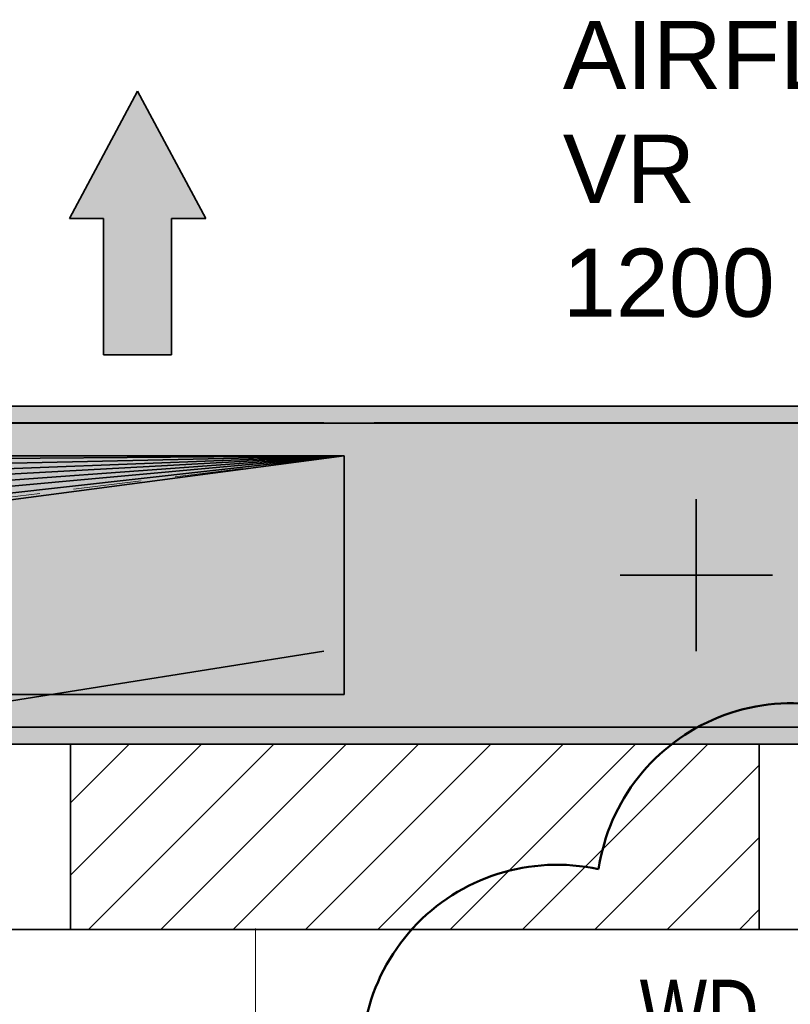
# Model space of a CAD drawing. Extents: x -357 to 533, y -64 to 530.
# Tile 82 of 135: x -95 to -72, y 289 to 318. Entities that reach past the tile are written whole.
import ezdxf
from ezdxf.lldxf.tags import DXFTag

# ---------------------------------------------------------------- set-up
doc = ezdxf.new("R2010")
doc.units = 0
doc.linetypes.add('_Hiddenline_', pattern=[3, 2, -1])
doc.layers.get('0').update_dxf_attribs({"lineweight": 35})
for name, color, linetype, lineweight in [('5_EG-BESTAND', 7, 'Continuous', 25), ('5_EG-DURCHBRÜCHE', 7, 'Continuous', 25), ('5_EG-HLSE', 7, 'Continuous', 25), ('5_EG-NEU', 7, 'Continuous', 25), ('5_EG-SCHRAFF-FILL', 7, 'Continuous', 25)]:
    doc.layers.add(name, color=color, linetype=linetype, lineweight=lineweight)
for name, color, linetype, lineweight, true_color in [('L_Klimageraet', 7, 'Continuous', 35, 0xababab), ('L_Klimageraet-Shading', 7, 'Continuous', 35, 0xababab), ('L_Zuluft', 6, 'Continuous', 35, 0xff00ff), ('L_Zuluft-Shading', 6, 'Continuous', 35, 0xff00ff), ('X_Aenderungen', 4, 'Continuous', 50, 0x00ffff), ('X_Text', 2, 'Continuous', 35, 0xffff00)]:
    doc.layers.add(name, color=color, linetype=linetype, lineweight=lineweight, true_color=true_color)
doc.styles.get("Standard").update_dxf_attribs({"font": 'arial.ttf'})
tags = doc.linetypes.add('ALL_S17', pattern=[0.0005, 0, -0.0005]).pattern_tags.tags
tags[6:7] = [DXFTag(74, 4), DXFTag(75, 0), DXFTag(340, '0'), DXFTag(46, 1.0), DXFTag(50, 0.0), DXFTag(44, 0.0), DXFTag(45, 0.0)]
tags[4:5] = [DXFTag(74, 4), DXFTag(75, 0), DXFTag(340, '0'), DXFTag(46, 1.0), DXFTag(50, 0.0), DXFTag(44, 0.0), DXFTag(45, 0.0)]

# ---------------------------------------------------------------- blocks, each defined once
blk = doc.blocks.new('Shading-A06HSW48NL', base_point=(-50.651, 306.954))
at = {"layer": 'L_Klimageraet-Shading', "color": 253, "true_color": 0xababab}
for points in [[(-98.191, 306.954), (-98.691, 306.954), (-98.191, 297.034), (-98.691, 297.034)], [(-50.651, 306.954), (-50.651, 297.034), (-98.191, 306.954), (-98.191, 297.034)], [(-50.651, 306.954), (-50.651, 306.454), (-98.191, 306.954), (-98.191, 306.454)], [(-98.191, 306.954), (-98.191, 297.034), (-50.651, 306.954), (-50.651, 297.034)], [(-50.651, 306.954), (-50.651, 306.454), (-98.191, 306.954), (-98.191, 306.454)], [(-50.151, 306.954), (-50.651, 306.954), (-50.151, 297.034), (-50.651, 297.034)], [(-84.312, 306.458), (-75.482, 306.458), (-84.312, 297.53), (-75.482, 297.53)], [(-75.482, 306.458), (-65.43, 306.458), (-75.482, 297.53), (-65.43, 297.53)], [(-50.651, 297.034), (-50.651, 297.534), (-98.191, 297.034), (-98.191, 297.534)], [(-50.651, 297.034), (-50.651, 297.534), (-98.191, 297.034), (-98.191, 297.534)]]:
    blk.add_solid(points, dxfattribs=at)
at = {"layer": 'L_Klimageraet-Shading', "color": 252, "true_color": 0x979797}
for points in [[(-85.793, 306.458), (-85.793, 297.53), (-96.714, 306.458), (-96.714, 297.53)], [(-53.028, 306.458), (-53.028, 297.53), (-63.95, 306.458), (-63.95, 297.53)]]:
    blk.add_solid(points, dxfattribs=at)
blk = doc.blocks.new('Shading-A06HSW4WNL', base_point=(-97.191, 298.494))
at = {"layer": 'L_Zuluft-Shading', "color": 6, "true_color": 0xff00ff}
blk.add_solid([(-97.191, 298.494), (-85.191, 298.494), (-97.191, 305.494), (-85.191, 305.494)], dxfattribs=at)
blk = doc.blocks.new('Referenz-A06HSW74NL', base_point=(-327.48, -41.15))
at = {"layer": '5_EG-BESTAND', "color": 0, "lineweight": 35}
for p, q in [((-201.682, 297.037), (-93.222, 297.034)), ((-93.222, 297.034), (-93.222, 291.597)), ((-73.022, 297.034), (-73.022, 291.597)), ((-73.022, 297.034), (-47.6, 297.033)), ((-93.222, 291.597), (-201.682, 291.599)), ((-49.06, 291.596), (-73.022, 291.597))]:
    blk.add_line(p, q, dxfattribs=at)
at = {"layer": '5_EG-HLSE', "color": 0, "lineweight": 13}
for p, q in [((-99.191, 306.957), (-50.651, 306.957)), ((-50.651, 297.037), (-99.191, 297.037))]:
    blk.add_line(p, q, dxfattribs=at)
at = {"layer": '5_EG-NEU', "color": 0, "lineweight": 35}
for p, q in [((-93.222, 297.034), (-73.022, 297.034)), ((-93.222, 291.597), (-73.022, 291.597))]:
    blk.add_line(p, q, dxfattribs=at)
at = {"layer": '5_EG-NEU', "color": 0, "linetype": 'ALL_S17', "lineweight": 13, "ltscale": 0.13}
blk.add_line((-87.797, 291.625), (-87.797, 231.079), dxfattribs=at)
at = {"layer": '5_EG-SCHRAFF-FILL', "color": 0, "lineweight": 13}
for p, q in [((-93.222, 295.314), (-91.502, 297.034)), ((-93.222, 293.193), (-89.381, 297.034)), ((-93.222, 295.314), (-91.502, 297.034)), ((-93.222, 293.193), (-89.381, 297.034)), ((-92.697, 291.597), (-87.26, 297.034)), ((-92.697, 291.597), (-87.26, 297.034)), ((-90.576, 291.597), (-85.139, 297.034)), ((-90.576, 291.597), (-85.139, 297.034)), ((-88.454, 291.597), (-83.017, 297.034)), ((-88.454, 291.597), (-83.017, 297.034)), ((-86.333, 291.597), (-80.896, 297.034)), ((-86.333, 291.597), (-80.896, 297.034)), ((-84.212, 291.597), (-78.775, 297.034)), ((-84.212, 291.597), (-78.775, 297.034)), ((-82.09, 291.597), (-76.653, 297.034)), ((-82.09, 291.597), (-76.653, 297.034)), ((-79.969, 291.597), (-74.532, 297.034)), ((-79.969, 291.597), (-74.532, 297.034)), ((-77.848, 291.597), (-73.022, 296.422)), ((-77.848, 291.597), (-73.022, 296.422)), ((-75.726, 291.597), (-73.022, 294.301)), ((-75.726, 291.597), (-73.022, 294.301)), ((-73.605, 291.597), (-73.022, 292.18)), ((-73.605, 291.597), (-73.022, 292.18))]:
    blk.add_line(p, q, dxfattribs=at)
at = {"layer": '5_EG-DURCHBRÜCHE', "color": 0, "lineweight": 18, "insert": (-76.529, 290.124), "char_height": 2, "attachment_point": 1}
blk.add_mtext('{\\W0.75;\\fArial;WD}', dxfattribs=at)
blk = doc.blocks.new('Schraffur-A06HSW78NL', base_point=(-93.254, 308.458))
at = {"linetype": 'ByBlock', "lineweight": -2, "ltscale": 0.35}
blk.add_hatch(color=0, dxfattribs=at).paths.add_polyline_path([(-92.254, 312.458), (-93.254, 312.458), (-91.254, 316.187), (-89.254, 312.458), (-90.254, 312.458), (-90.254, 308.458), (-92.254, 308.458)])
blk = doc.blocks.new('Lüftungsgerät Komponente-A06HSW7ANL', base_point=(-98.691, 297.034))
at = {"color": 0, "linetype": 'ByBlock', "lineweight": -2, "ltscale": 0.35}
for p, q in [((-98.691, 306.954), (-98.691, 297.034)), ((-98.191, 306.954), (-98.691, 306.954)), ((-98.191, 306.454), (-98.191, 306.954)), ((-98.191, 306.954), (-50.651, 306.954)), ((-98.191, 306.954), (-98.191, 297.034)), ((-50.651, 306.954), (-50.651, 306.454)), ((-50.151, 306.954), (-50.651, 306.954)), ((-50.651, 306.954), (-50.651, 297.034)), ((-50.151, 306.954), (-50.151, 297.034)), ((-98.691, 297.534), (-98.691, 306.454)), ((-50.651, 306.454), (-98.191, 306.454)), ((-96.714, 306.458), (-85.793, 306.458)), ((-84.312, 306.458), (-65.43, 306.458)), ((-63.95, 306.458), (-53.028, 306.458)), ((-50.151, 297.534), (-50.151, 306.454)), ((-53.028, 305.958), (-63.95, 304.226)), ((-74.871, 304.226), (-74.871, 299.762)), ((-72.639, 301.994), (-77.103, 301.994)), ((-85.793, 299.762), (-96.714, 298.03)), ((-50.651, 297.534), (-98.191, 297.534)), ((-98.191, 297.534), (-98.191, 297.034)), ((-85.793, 297.53), (-96.714, 297.53)), ((-65.43, 297.53), (-84.312, 297.53)), ((-53.028, 297.53), (-63.95, 297.53)), ((-50.651, 297.034), (-50.651, 297.534)), ((-98.191, 297.034), (-98.691, 297.034)), ((-98.191, 297.034), (-50.651, 297.034)), ((-50.151, 297.034), (-50.651, 297.034))]:
    blk.add_line(p, q, dxfattribs=at)
blk = doc.blocks.new('Geräteanschluss-A06HSW7GNL', base_point=(-97.191, 298.494))
at = {"color": 0, "linetype": 'ByBlock', "lineweight": -2, "ltscale": 0.35}
for p, q in [((-97.191, 305.494), (-85.191, 305.494)), ((-97.191, 298.494), (-97.191, 305.494)), ((-85.191, 305.494), (-85.191, 298.494)), ((-85.191, 298.494), (-97.191, 298.494))]:
    blk.add_line(p, q, dxfattribs=at)
at = {"color": 0, "lineweight": -2}
for p, q in [((-97.191, 298.494), (-97.043, 305.407)), ((-97.043, 305.407), (-85.191, 305.494)), ((-96.747, 305.234), (-85.191, 305.494)), ((-96.451, 305.061), (-85.191, 305.494)), ((-96.154, 304.889), (-85.191, 305.494)), ((-95.858, 304.716), (-85.191, 305.494)), ((-95.562, 304.543), (-85.191, 305.494)), ((-95.265, 304.37), (-85.191, 305.494)), ((-94.969, 304.197), (-85.191, 305.494)), ((-97.191, 298.494), (-96.747, 305.234)), ((-97.191, 298.494), (-96.451, 305.061)), ((-97.191, 298.494), (-96.154, 304.889)), ((-97.191, 298.494), (-95.858, 304.716)), ((-97.191, 298.494), (-95.562, 304.543)), ((-97.191, 298.494), (-95.265, 304.37)), ((-97.191, 298.494), (-94.969, 304.197))]:
    blk.add_line(p, q, dxfattribs=at)
at = {"color": 0, "linetype": '_Hiddenline_', "lineweight": 18}
for p, q in [((-85.191, 305.494), (-95.091, 304.269)), ((-95.091, 304.269), (-97.191, 298.494))]:
    blk.add_line(p, q, dxfattribs=at)
blk = doc.blocks.new('Revisionswolke-A06HSW9QNL', base_point=(-94.46, 206.672))
at = {"color": 0, "linetype": 'ByBlock', "lineweight": -2, "ltscale": 0.5}
for centre, major_axis, end_param in [((-72.084, 292.52), (3.506, 4.513), 2.082533), ((-78.951, 287.763), (1.215, 5.604), 2.086376)]:
    blk.add_ellipse(centre, major_axis=major_axis, ratio=1, start_param=0, end_param=end_param, dxfattribs=at)

msp = doc.modelspace()

# ---------------------------------------------------------------- linework, layer by layer
at = {"layer": 'L_Zuluft', "ltscale": 0.35}
for p, q in [((-93.254, 312.458), (-91.254, 316.187)), ((-89.254, 312.458), (-91.254, 316.187)), ((-92.254, 312.458), (-93.254, 312.458)), ((-92.254, 308.458), (-92.254, 312.458)), ((-90.254, 308.458), (-90.254, 312.458)), ((-89.254, 312.458), (-90.254, 312.458)), ((-90.254, 308.458), (-92.254, 308.458)), ((-90.254, 308.458), (-92.254, 308.458))]:
    msp.add_line(p, q, dxfattribs=at)

# ---------------------------------------------------------------- block references
at = {"color": 251, "lineweight": 25, "ltscale": 0.25, "true_color": 0x585858}
msp.add_blockref('Referenz-A06HSW74NL', (-327.48, -41.15), dxfattribs=at)
at = {"layer": 'L_Klimageraet'}
msp.add_blockref('Shading-A06HSW48NL', (-50.651, 306.954), dxfattribs=at)
at = {"layer": 'L_Klimageraet', "ltscale": 0.35}
msp.add_blockref('Lüftungsgerät Komponente-A06HSW7ANL', (-98.691, 297.034), dxfattribs=at)
at = {"layer": 'L_Zuluft', "ltscale": 0.35}
for name, p in [('Schraffur-A06HSW78NL', (-93.254, 308.458)), ('Geräteanschluss-A06HSW7GNL', (-97.191, 298.494))]:
    msp.add_blockref(name, p, dxfattribs=at)
at = {"layer": 'L_Zuluft'}
msp.add_blockref('Shading-A06HSW4WNL', (-97.191, 298.494), dxfattribs=at)
at = {"layer": 'X_Aenderungen', "color": 1, "ltscale": 0.5, "true_color": 0xff0000}
msp.add_blockref('Revisionswolke-A06HSW9QNL', (-94.46, 206.672), dxfattribs=at)

# ---------------------------------------------------------------- texts
at = {"layer": 'X_Text', "color": 1, "ltscale": 0.35, "true_color": 0xff0000, "char_height": 2, "attachment_point": 1}
for s, insert in [('{\\fArial;AIRFLOW}', (-78.782, 318.252)), ('{\\fArial;VR}', (-78.782, 314.912)), ('{\\fArial;1200 m³/h}', (-78.782, 311.572))]:
    msp.add_mtext(s, dxfattribs=dict(at, insert=insert))

doc.saveas('drawing.dxf')
